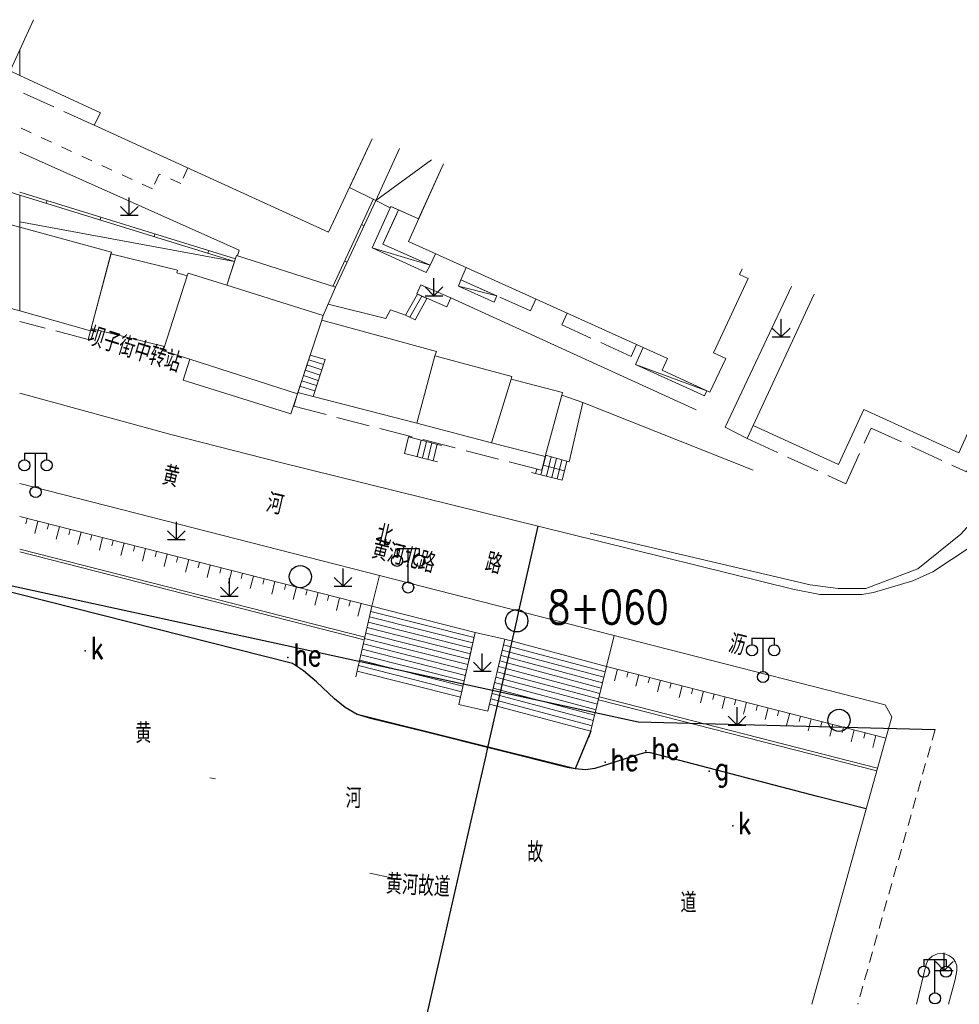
# Model space of a CAD drawing. Extents: x 39527407 to 39530665, y 3786466 to 3790957.
# Tile 97 of 113: x 39529083 to 39529167, y 3790257 to 3790346. Entities that reach past the tile are written whole.
import ezdxf
from ezdxf.enums import TextEntityAlignment as Align

# ---------------------------------------------------------------- set-up
doc = ezdxf.new("R2010")
doc.units = 0
doc.header["$PDSIZE"] = 0.2
for name, pattern in [('X0', [4, 3, -1]), ('X6', [2, 1, -1]), ('X70', [1.6, 1, -0.6])]:
    doc.linetypes.add(name, pattern=pattern)
doc.layers.get('0').update_dxf_attribs({"linetype": 'CONTINUOUS'})
for name, color, linetype in [('DLSS', 4, 'CONTINUOUS'), ('JCDL_DMX_F', 30, 'CONTINUOUS'), ('JCDL_JMDD_F', 231, 'CONTINUOUS'), ('JCDL_JMDX_F', 231, 'CONTINUOUS'), ('JCDL_JT_ZJ', 100, 'CONTINUOUS'), ('JCDL_JTD_F', 100, 'CONTINUOUS'), ('JCDL_JTX_F', 100, 'CONTINUOUS'), ('JCDL_SX_ZJ', 5, 'CONTINUOUS'), ('JCDL_SXX_F', 5, 'CONTINUOUS'), ('JMD', 6, 'CONTINUOUS'), ('SXSS', 5, 'CONTINUOUS'), ('ZBTZ', 3, 'CONTINUOUS'), ('zdh', 7, 'CONTINUOUS'), ('断面线', 2, 'CONTINUOUS')]:
    doc.layers.add(name, color=color, linetype=linetype)
for name, color, linetype, lineweight in [('JCDL_JMDX', 1, 'CONTINUOUS', 0), ('JCDL_SXX', 5, 'CONTINUOUS', 0), ('JCDL_ZBX', 3, 'CONTINUOUS', 0), ('JCDL_ZBX_F', 7, 'CONTINUOUS', 0), ('TEXTL_ZJ', 7, 'CONTINUOUS', 0)]:
    doc.layers.add(name, color=color, linetype=linetype, lineweight=lineweight)
doc.styles.add('HZ', font='rs', dxfattribs={"width": 0.8, "bigfont": 'hztxt'})
doc.linetypes.add('10422', pattern='A,2,[150,AAA.SHX,S=1,R=0,X=0,Y=1],2,[177,AAA.SHX,S=1,R=0,X=0,Y=0.8],1e-09', length=4)
doc.linetypes.add('X35', pattern='A,2,[150,AAA.SHX,S=1,R=0,X=0,Y=1],2,[177,AAA.SHX,S=1,R=0,X=0,Y=0.8],1e-09', length=4)
doc.linetypes.add('X49', pattern='A,0,[5,symbolt.shx,S=1,R=0,X=0,Y=0],-10', length=10)
doc.linetypes.add('X67', pattern='A,1,[150,symbolx.shx,S=1,R=0,X=0,Y=1],2,[153,symbolx.shx,S=1,R=0,X=0,Y=0.8],2,[145,symbolx.shx,S=1,R=0,X=0,Y=0],0,[150,symbolx.shx,S=1,R=0,X=0,Y=1],2,[153,symbolx.shx,S=1,R=0,X=0,Y=0.8],2,[150,symbolx.shx,S=1,R=0,X=0,Y=1],0.5,-0.5,[146,symbolx.shx,S=1,R=0,X=0,Y=0],-0.5,0.5,[153,symbolx.shx,S=1,R=0,X=0,Y=0.8],1', length=12)

# ---------------------------------------------------------------- blocks, each defined once
blk = doc.blocks.new('5820000')
at = {"color": 0, "linetype": 'Continuous'}
blk.add_circle((0, 0), 1, dxfattribs=at)
blk = doc.blocks.new('9530003')
at = {"color": 0}
for p, q in [((0, 0), (0, 1.6)), ((-0.8, 0), (0.8, 0))]:
    blk.add_line(p, q, dxfattribs=at)
at = {"color": 0, "linetype": 'Continuous'}
for points in [[(0, 0), (-0.8, 0.8)], [(0, 0), (0.8, 0.8)]]:
    blk.add_lwpolyline(points, dxfattribs=at)
blk = doc.blocks.new('3521000')
at = {"color": 0}
for p, q in [((-1, 3.5), (1, 3.5)), ((0, 0.5), (0, 3.5))]:
    blk.add_line(p, q, dxfattribs=at)
at = {"color": 0, "linetype": 'Continuous', "flags": 128}
for points in [[(-1, 3.5), (-1, 2.9)], [(1, 3.5), (1, 2.9)]]:
    blk.add_lwpolyline(points, dxfattribs=at)
at = {"color": 0}
for centre in [(-1, 2.4), (1, 2.4), (0, 0)]:
    blk.add_circle(centre, 0.5, dxfattribs=at)

msp = doc.modelspace()

# ---------------------------------------------------------------- linework, layer by layer
at = {"linetype": 'Continuous', "elevation": -38.58, "flags": 128}
msp.add_lwpolyline([(39528544.38863, 3790262.28689), (39528589.77988, 3790266.11853), (39528708.42517, 3790276.92205), (39528716.03372, 3790277.68908), (39528728.35855, 3790278.87331), (39528943.94426, 3790307.56113), (39528994.39861, 3790313.08087), (39528996.02612, 3790313.51161), (39529138.46752, 3790282.56175), (39529165.19701, 3790281.88946)], dxfattribs=at)
at = {"color": 1, "elevation": -38.58, "flags": 128}
msp.add_lwpolyline([(39529134.2064, 3790281.71413), (39529132.81762, 3790278.35138)], dxfattribs=at)
at = {"layer": 'DLSS', "linetype": 'X6', "lineweight": 0, "elevation": -38.58}
msp.add_lwpolyline([(39529097.97181, 3790332.38753), (39529097.3369, 3790331.00362), (39529095.38484, 3790331.84003), (39529094.7742, 3790330.51314), (39529082.843, 3790336.02438)], dxfattribs=at)
at = {"layer": 'DLSS', "linetype": 'Continuous', "lineweight": 20, "elevation": -38.58}
for points in [[(39529082.843, 3790312.1246), (39529096.428, 3790308.42689), (39529106.17099, 3790305.9199), (39529132.254, 3790299.4729), (39529152.39899, 3790294.5029), (39529154.819, 3790294.01189)], [(39529154.819, 3790294.01189), (39529158.58399, 3790294.01189), (39529159.65, 3790294.20689), (39529163.194, 3790295.26089), (39529164.992, 3790296.0619), (39529168.345, 3790298.29089), (39529179.179, 3790310.92089), (39529179.68956, 3790312.1009)], [(39529082.843, 3790304.00718), (39529160.68617, 3790284.08215)]]:
    msp.add_lwpolyline(points, dxfattribs=at)
at = {"layer": 'DLSS', "linetype": 'X70', "lineweight": 0, "elevation": -38.58}
msp.add_lwpolyline([(39529165.19701, 3790281.88946), (39529158.22291, 3790257.15389)], dxfattribs=at)
at = {"layer": 'DLSS', "linetype": 'Continuous', "lineweight": 0, "elevation": -38.58}
msp.add_lwpolyline([(39529163.50969, 3790257.15389), (39529164.37631, 3790260.77426), (39529164.56262, 3790261.16384), (39529164.90553, 3790261.49119), (39529165.40085, 3790261.69674), (39529165.80472, 3790261.7348), (39529166.16287, 3790261.65868), (39529166.48292, 3790261.52164), (39529166.79535, 3790261.27803), (39529167.02396, 3790260.93545), (39529167.14189, 3790260.61304), (39529167.14189, 3790260.18292), (39529166.97577, 3790259.38438), (39529166.40014, 3790257.15389)], dxfattribs=at)
at = {"layer": 'JCDL_DMX_F', "color": 3, "linetype": 'X35', "lineweight": 0, "elevation": -38.58}
for points in [[(39529152.28105, 3790321.74116), (39529146.29635, 3790309.06238), (39529148.26667, 3790308.04661)], [(39529110.59112, 3790320.14497), (39529115.78942, 3790318.85964), (39529116.19775, 3790319.61858), (39529117.557, 3790319.1569)], [(39529121.622, 3790320.70989), (39529143.68518, 3790310.64605)], [(39529148.8134, 3790305.19904), (39529133.491, 3790311.28189)], [(39529082.843, 3790297.84402), (39529113.83974, 3790289.93944)], [(39529134.90288, 3790284.55618), (39529159.94549, 3790278.15948)]]:
    msp.add_lwpolyline(points, dxfattribs=at)
at = {"layer": 'JCDL_JMDX', "color": 6, "linetype": 'X0', "lineweight": 0, "elevation": -38.58}
for points in [[(39529089.546, 3790336.23589), (39529082.843, 3790339.27979)], [(39529120.256, 3790324.67789), (39529119.75199, 3790323.63489), (39529115.49999, 3790325.54489), (39529116.923, 3790328.6149), (39529118.71389, 3790327.80513)], [(39529129.27304, 3790320.59863), (39529128.78399, 3790319.54889), (39529122.51, 3790322.32189), (39529123.01182, 3790323.43116)], [(39529138.32759, 3790316.50239), (39529137.85299, 3790315.43289), (39529131.60339, 3790318.28073), (39529132.08781, 3790319.32524)], [(39529089.21585, 3790317.73898), (39529088.992, 3790316.96489), (39529082.843, 3790318.58347)], [(39529148.816, 3790309.22289), (39529148.26667, 3790308.04661), (39529157.14099, 3790303.98589), (39529159.42982, 3790308.99675), (39529168.01872, 3790305.04684), (39529172.03916, 3790313.9494)], [(39529109.23328, 3790311.83892), (39529107.86608, 3790312.19576), (39529107.502, 3790310.9569), (39529129.80081, 3790305.18917), (39529130.11799, 3790306.42189)]]:
    msp.add_lwpolyline(points, dxfattribs=at)
at = {"layer": 'JCDL_JMDX', "color": 6, "linetype": 'Continuous', "lineweight": 0, "elevation": -38.58}
for points in [[(39529114.86799, 3790329.45189), (39529119.89566, 3790333.13191)], [(39529082.843, 3790329.94737), (39529102.16306, 3790323.97768)], [(39529111.245, 3790321.66089), (39529114.86799, 3790329.45189)], [(39529102.16306, 3790323.97768), (39529082.843, 3790327.53979)], [(39529114.53899, 3790325.19189), (39529119.75199, 3790323.63489)], [(39529122.321, 3790321.7419), (39529125.76219, 3790320.88448)], [(39529107.86608, 3790312.19576), (39529108.97402, 3790315.55515)], [(39529108.97402, 3790315.55515), (39529110.3119, 3790315.14612)], [(39529108.68104, 3790314.66682), (39529110.01467, 3790314.23479)], [(39529108.83765, 3790315.14166), (39529110.16971, 3790314.71015)], [(39529110.3119, 3790315.14612), (39529109.23328, 3790311.83892)], [(39529138.22099, 3790314.69789), (39529144.65851, 3790312.34725)], [(39529108.36783, 3790313.71712), (39529109.7046, 3790313.28407)], [(39529108.52443, 3790314.19197), (39529109.85964, 3790313.75943)], [(39529108.21122, 3790313.24227), (39529109.54957, 3790312.80872)], [(39529108.05461, 3790312.76742), (39529109.39454, 3790312.33336)], [(39529117.80283, 3790308.20592), (39529117.45834, 3790306.71588)], [(39529120.79439, 3790307.43081), (39529117.80283, 3790308.20592)], [(39529118.58047, 3790306.42606), (39529118.94931, 3790307.90887)], [(39529119.0646, 3790306.30102), (39529119.43335, 3790307.78345)], [(39529119.54874, 3790306.17597), (39529119.91739, 3790307.65804)], [(39529120.03287, 3790306.05093), (39529120.40143, 3790307.53262)], [(39529117.45834, 3790306.71588), (39529120.43073, 3790305.94817)], [(39529130.17209, 3790306.53371), (39529129.73097, 3790304.79013)], [(39529130.14974, 3790306.53975), (39529132.0602, 3790306.02374)], [(39529130.65486, 3790306.40332), (39529130.21558, 3790304.66704)], [(39529131.13762, 3790306.27293), (39529130.7002, 3790304.54395)], [(39529131.62039, 3790306.14253), (39529131.18481, 3790304.42086)], [(39529132.0602, 3790306.02374), (39529131.63082, 3790304.30758)], [(39529131.63082, 3790304.30758), (39529128.89207, 3790305.00321)], [(39529129.34594, 3790305.30683), (39529129.24636, 3790304.91322)], [(39529131.84071, 3790305.14648), (39529129.91869, 3790305.64731)], [(39529114.4189, 3790292.50379), (39529123.71832, 3790290.15176)], [(39529114.19853, 3790291.52804), (39529123.49497, 3790289.17676)], [(39529114.30871, 3790292.01592), (39529123.60664, 3790289.66427)], [(39529114.08834, 3790291.04017), (39529123.38329, 3790288.68927)], [(39529113.86796, 3790290.06441), (39529123.15994, 3790287.71427)], [(39529113.97815, 3790290.55229), (39529123.27162, 3790288.20177)], [(39529113.64759, 3790289.08866), (39529122.93659, 3790286.73927)], [(39529113.75778, 3790289.57654), (39529123.04827, 3790287.22677)], [(39529126.25306, 3790289.01153), (39529135.39674, 3790286.57145)], [(39529126.36871, 3790289.49816), (39529135.51577, 3790287.05718)], [(39529113.42722, 3790288.11291), (39529122.71324, 3790285.76427)], [(39529113.5374, 3790288.60079), (39529122.82492, 3790286.25177)], [(39529126.02177, 3790288.03825), (39529135.15867, 3790285.59998)], [(39529126.13742, 3790288.52489), (39529135.27771, 3790286.08572)], [(39529113.20684, 3790287.13716), (39529122.48989, 3790284.78927)], [(39529113.31703, 3790287.62504), (39529122.60157, 3790285.27677)], [(39529125.90613, 3790287.55162), (39529135.03964, 3790285.11425)], [(39529125.67484, 3790286.57834), (39529134.80157, 3790284.14279)], [(39529125.79049, 3790287.06498), (39529134.9206, 3790284.62852)], [(39529125.44356, 3790285.60507), (39529134.5635, 3790283.17132)], [(39529125.5592, 3790286.09171), (39529134.68254, 3790283.65706)], [(39529125.21227, 3790284.6318), (39529134.32543, 3790282.19986)], [(39529125.32791, 3790285.11843), (39529134.44447, 3790282.68559)], [(39529125.09662, 3790284.14516), (39529134.2064, 3790281.71413)]]:
    msp.add_lwpolyline(points, dxfattribs=at)
at = {"layer": 'JCDL_JMDX', "color": 6, "linetype": 'X67', "lineweight": 0, "elevation": -38.58}
msp.add_lwpolyline([(39529082.843, 3790294.0094), (39529107.39602, 3790287.79904), (39529108.36236, 3790287.15314), (39529109.52931, 3790286.17468), (39529111.17086, 3790284.63586), (39529112.13112, 3790283.85351), (39529113.18757, 3790283.23267), (39529114.38903, 3790282.86017), (39529119.31913, 3790281.65988), (39529132.09182, 3790278.46689), (39529132.81762, 3790278.35138), (39529133.72248, 3790278.2429), (39529134.56702, 3790278.37549), (39529138.62708, 3790279.65849), (39529139.20828, 3790279.8174), (39529139.59664, 3790279.78737), (39529154.61133, 3790275.84785), (39529158.99219, 3790274.72839)], dxfattribs=at)
at = {"layer": 'JCDL_JMDX_F', "linetype": 'Continuous', "lineweight": 0, "elevation": -38.58}
for points in [[(39529082.843, 3790330.20903), (39529102.23974, 3790324.21565)], [(39529085.23157, 3790329.20932), (39529085.30538, 3790329.44818)], [(39529111.00522, 3790321.73815), (39529114.64378, 3790329.56262)], [(39529090.07921, 3790327.71146), (39529090.15301, 3790327.95032)], [(39529113.81384, 3790327.185), (39529113.58715, 3790327.29042)], [(39529094.92685, 3790326.21359), (39529095.00065, 3790326.45245)], [(39529099.77449, 3790324.71573), (39529099.84829, 3790324.95458)], [(39529112.29915, 3790323.92777), (39529112.07246, 3790324.03319)], [(39529118.40587, 3790318.73016), (39529117.557, 3790319.1569), (39529118.63038, 3790321.05009), (39529119.46103, 3790320.64158)], [(39529117.95011, 3790318.95928), (39529119.01611, 3790320.86039)], [(39529118.40587, 3790318.73016), (39529119.46103, 3790320.64158)], [(39529113.08811, 3790286.61143), (39529114.52428, 3790292.9704)], [(39529114.52428, 3790292.9704), (39529123.82312, 3790290.60926)], [(39529123.82312, 3790290.60926), (39529122.3377, 3790284.12488)], [(39529124.94907, 3790283.52424), (39529126.48823, 3790290.00113)], [(39529126.48823, 3790290.00113), (39529135.63797, 3790287.55584)], [(39529135.63797, 3790287.55584), (39529134.07906, 3790281.19449)]]:
    msp.add_lwpolyline(points, dxfattribs=at)
at = {"layer": 'JCDL_JTX_F', "linetype": 'Continuous', "lineweight": 0, "elevation": -38.58}
for points in [[(39529161.29281, 3790283.0087), (39529160.68617, 3790284.08215)], [(39529154.10925, 3790257.15389), (39529161.29281, 3790283.0087)]]:
    msp.add_lwpolyline(points, dxfattribs=at)
at = {"layer": 'JCDL_SXX', "color": 142, "linetype": 'Continuous', "lineweight": 0, "true_color": 0x00a0e9, "elevation": -38.58}
for points in [[(39529114.52428, 3790292.9704), (39529082.843, 3790301.02983)], [(39529083.51203, 3790300.85964), (39529083.38876, 3790300.37507)], [(39529084.48116, 3790300.6131), (39529084.19915, 3790299.50451)], [(39529085.45029, 3790300.36656), (39529085.32702, 3790299.88199)], [(39529086.41943, 3790300.12002), (39529086.13677, 3790299.00892)], [(39529087.38856, 3790299.87348), (39529087.26529, 3790299.38892)], [(39529088.35769, 3790299.62695), (39529088.0744, 3790298.51333)], [(39529089.32683, 3790299.38041), (39529089.20356, 3790298.89584)], [(39529090.29596, 3790299.13387), (39529090.01202, 3790298.01774)], [(39529091.26509, 3790298.88733), (39529091.14182, 3790298.40276)], [(39529092.23422, 3790298.64079), (39529091.94965, 3790297.52215)], [(39529093.20336, 3790298.39425), (39529093.08009, 3790297.90969)], [(39529094.17249, 3790298.14771), (39529093.88728, 3790297.02655)], [(39529095.14162, 3790297.90118), (39529095.01835, 3790297.41661)], [(39529096.11076, 3790297.65464), (39529095.8249, 3790296.53096)], [(39529097.07989, 3790297.4081), (39529096.95662, 3790296.92353)], [(39529098.04902, 3790297.16156), (39529097.76253, 3790296.03537)], [(39529099.01816, 3790296.91502), (39529098.89489, 3790296.43045)], [(39529099.98729, 3790296.66848), (39529099.70016, 3790295.53978)], [(39529100.95642, 3790296.42194), (39529100.83315, 3790295.93738)], [(39529101.92555, 3790296.1754), (39529101.63778, 3790295.04419)], [(39529102.89469, 3790295.92887), (39529102.77142, 3790295.4443)], [(39529103.86382, 3790295.68233), (39529103.57541, 3790294.54859)], [(39529104.83295, 3790295.43579), (39529104.70968, 3790294.95122)], [(39529105.80209, 3790295.18925), (39529105.51303, 3790294.053)], [(39529106.77122, 3790294.94271), (39529106.64795, 3790294.45815)], [(39529107.74035, 3790294.69617), (39529107.45066, 3790293.55741)], [(39529108.70948, 3790294.44964), (39529108.58622, 3790293.96507)], [(39529109.67862, 3790294.2031), (39529109.38829, 3790293.06182)], [(39529110.64775, 3790293.95656), (39529110.52448, 3790293.47199)], [(39529111.61688, 3790293.71002), (39529111.32591, 3790292.56623)], [(39529112.58602, 3790293.46348), (39529112.46275, 3790292.97891)], [(39529113.55515, 3790293.21694), (39529113.26354, 3790292.07063)], [(39529135.63797, 3790287.55584), (39529160.77129, 3790281.10723)], [(39529136.6066, 3790287.30731), (39529136.33728, 3790286.25765)], [(39529137.57522, 3790287.05878), (39529137.45096, 3790286.57447)], [(39529138.54385, 3790286.81026), (39529138.27403, 3790285.75865)], [(39529139.51247, 3790286.56173), (39529139.38821, 3790286.07742)], [(39529140.4811, 3790286.31321), (39529140.21078, 3790285.25965)], [(39529141.44973, 3790286.06468), (39529141.32546, 3790285.58037)], [(39529142.41835, 3790285.81616), (39529142.14753, 3790284.76065)], [(39529143.38698, 3790285.56763), (39529143.26271, 3790285.08332)], [(39529144.3556, 3790285.3191), (39529144.08428, 3790284.26165)], [(39529145.32423, 3790285.07058), (39529145.19996, 3790284.58627)], [(39529146.29285, 3790284.82205), (39529146.02103, 3790283.76264)], [(39529147.26148, 3790284.57353), (39529147.13721, 3790284.08921)], [(39529148.2301, 3790284.325), (39529147.95778, 3790283.26364)], [(39529149.19873, 3790284.07647), (39529149.07447, 3790283.59216)], [(39529150.16735, 3790283.82795), (39529149.89454, 3790282.76464)], [(39529151.13598, 3790283.57942), (39529151.01172, 3790283.09511)], [(39529152.1046, 3790283.3309), (39529151.83128, 3790282.26564)], [(39529153.07323, 3790283.08237), (39529152.94897, 3790282.59806)], [(39529154.04185, 3790282.83385), (39529153.76804, 3790281.76664)], [(39529155.01048, 3790282.58532), (39529154.88622, 3790282.10101)], [(39529155.97911, 3790282.33679), (39529155.70479, 3790281.26764)], [(39529156.94773, 3790282.08827), (39529156.82347, 3790281.60396)], [(39529157.91636, 3790281.83974), (39529157.64154, 3790280.76864)], [(39529158.88498, 3790281.59122), (39529158.76072, 3790281.1069)], [(39529159.85361, 3790281.34269), (39529159.57829, 3790280.26964)]]:
    msp.add_lwpolyline(points, dxfattribs=at)
at = {"layer": 'JCDL_SXX_F', "linetype": 'Continuous', "lineweight": 0, "elevation": -38.58}
for points in [[(39529113.89484, 3790290.18339), (39529082.843, 3790298.10202)], [(39529160.01243, 3790278.40041), (39529134.96238, 3790284.799)]]:
    msp.add_lwpolyline(points, dxfattribs=at)
at = {"layer": 'JCDL_SXX_F', "color": 142, "linetype": 'Continuous', "lineweight": 0, "true_color": 0x00a0e9, "elevation": -38.58}
for points in [[(39529100.45339, 3790277.4423), (39529099.96041, 3790277.52582)], [(39529114.34314, 3790268.95311), (39529116.29605, 3790268.52167)]]:
    msp.add_lwpolyline(points, dxfattribs=at)
at = {"layer": 'JCDL_ZBX', "color": 114, "linetype": 'Continuous', "lineweight": 0, "true_color": 0x009944, "elevation": -38.58}
for points in [[(39529082.843, 3790333.82343), (39529102.59899, 3790325.0019), (39529102.43695, 3790324.49898)], [(39529118.57999, 3790321.07189), (39529121.275, 3790319.90589), (39529121.622, 3790320.70989), (39529118.92772, 3790321.87558), (39529118.57999, 3790321.07189)]]:
    msp.add_lwpolyline(points, dxfattribs=at)
at = {"layer": 'JCDL_ZBX', "color": 114, "linetype": 'X49', "lineweight": 0, "true_color": 0x009944, "elevation": -38.58}
msp.add_lwpolyline([(39529134.1683, 3790299.53616), (39529153.94418, 3790294.89445), (39529156.47305, 3790294.55759), (39529158.94572, 3790294.55759), (39529163.62061, 3790296.31478), (39529167.49057, 3790299.4345), (39529170.84126, 3790303.16793), (39529174.2305, 3790307.04932), (39529177.44756, 3790310.95272), (39529178.48089, 3790312.52602)], dxfattribs=at)
at = {"layer": 'JCDL_ZBX_F', "color": 114, "linetype": 'X0', "lineweight": 0, "true_color": 0x009944, "elevation": -38.58}
for points in [[(39529114.52428, 3790292.9704), (39529115.21053, 3790295.72226)], [(39529123.82312, 3790290.60926), (39529126.48823, 3790290.00113), (39529124.94907, 3790283.52424), (39529122.3377, 3790284.12488), (39529123.82312, 3790290.60926)], [(39529135.63797, 3790287.55584), (39529136.31213, 3790290.32102)]]:
    msp.add_lwpolyline(points, dxfattribs=at)
at = {"layer": 'JMD', "color": 6, "linetype": 'Continuous', "lineweight": 0, "elevation": -38.58}
for points in [[(39529114.53655, 3790335.01684), (39529110.62608, 3790326.60788), (39529089.546, 3790336.23589), (39529090.12599, 3790337.34889), (39529082.843, 3790340.71165), (39529082.843, 3790343.01365), (39529084.08387, 3790345.72781)], [(39529082.843, 3790343.01365), (39529082.843, 3790340.71165), (39529081.974, 3790341.11289), (39529082.843, 3790343.01365)], [(39529116.99416, 3790334.15244), (39529114.86799, 3790329.45189), (39529112.49393, 3790330.62444), (39529114.53655, 3790335.01684)], [(39529120.95264, 3790332.76014), (39529118.71389, 3790327.80513), (39529116.22948, 3790328.92864), (39529116.17587, 3790328.81014), (39529114.86799, 3790329.45189), (39529116.99416, 3790334.15244)], [(39529144.918, 3790312.22689), (39529140.647, 3790314.20789), (39529141.11462, 3790315.24156), (39529117.80245, 3790325.78786), (39529120.95264, 3790332.76014)], [(39529082.843, 3790329.94737), (39529082.843, 3790327.049), (39529077.20958, 3790328.57844), (39529077.95526, 3790331.45762), (39529082.843, 3790329.94737)], [(39529102.16306, 3790323.97768), (39529101.47579, 3790321.84471), (39529097.98901, 3790322.93694), (39529097.91098, 3790322.69205), (39529096.983, 3790322.94489), (39529097.03744, 3790323.19529), (39529091.05382, 3790324.67), (39529091.09088, 3790324.80974), (39529082.843, 3790327.049), (39529082.843, 3790329.94737), (39529102.16306, 3790323.97768)], [(39529115.49999, 3790325.54489), (39529119.75199, 3790323.63489), (39529119.394, 3790322.99689), (39529114.53899, 3790325.19189), (39529116.22948, 3790328.92864), (39529116.923, 3790328.6149), (39529115.49999, 3790325.54489)], [(39529082.843, 3790327.049), (39529082.843, 3790319.54628), (39529075.33499, 3790321.53689), (39529077.20958, 3790328.57844), (39529082.843, 3790327.049)], [(39529091.09088, 3790324.80974), (39529089.21585, 3790317.73898), (39529082.843, 3790319.54628), (39529082.843, 3790327.049), (39529091.09088, 3790324.80974)], [(39529097.03744, 3790323.19529), (39529096.983, 3790322.94489), (39529097.91098, 3790322.69205), (39529095.88101, 3790316.32139), (39529089.27252, 3790317.95267), (39529091.05382, 3790324.67), (39529097.03744, 3790323.19529)], [(39529101.47579, 3790321.84471), (39529102.34099, 3790324.52989), (39529111.245, 3790321.66089), (39529110.15199, 3790319.1269), (39529101.47579, 3790321.84471)], [(39529098.15019, 3790315.18216), (39529095.762, 3790315.9479), (39529095.88101, 3790316.32139), (39529097.91098, 3790322.69205), (39529097.98901, 3790322.93694), (39529101.47579, 3790321.84471), (39529110.15199, 3790319.1269), (39529110.00656, 3790318.68595), (39529108.97402, 3790315.55515), (39529107.82765, 3790312.07923), (39529098.15019, 3790315.18216)], [(39529147.83266, 3790323.30577), (39529147.60103, 3790322.79309), (39529148.35399, 3790322.45289), (39529145.26212, 3790315.75409), (39529146.34799, 3790315.25289), (39529144.918, 3790312.22689)], [(39529122.51, 3790322.32189), (39529125.76219, 3790320.88448), (39529125.51, 3790320.3269), (39529122.321, 3790321.7419), (39529122.51, 3790322.32189)], [(39529171.08136, 3790315.12862), (39529170.783, 3790314.4769), (39529167.31799, 3790306.7549), (39529158.787, 3790310.67389), (39529156.48499, 3790305.7119), (39529148.816, 3790309.22289), (39529154.30011, 3790321.031)], [(39529120.194, 3790315.4769), (39529118.55304, 3790309.42158), (39529109.23328, 3790311.83892), (39529110.3119, 3790315.14612), (39529108.97402, 3790315.55515), (39529110.00656, 3790318.68595), (39529120.32799, 3790315.88889), (39529120.194, 3790315.4769)], [(39529127.058, 3790313.38189), (39529125.27702, 3790307.67753), (39529118.55304, 3790309.42158), (39529120.194, 3790315.4769), (39529127.09999, 3790313.6189), (39529127.058, 3790313.38189)], [(39529138.91676, 3790316.23586), (39529141.11462, 3790315.24156), (39529140.647, 3790314.20789), (39529144.65851, 3790312.34725), (39529144.44199, 3790311.88189), (39529138.22099, 3790314.69789), (39529138.91676, 3790316.23586)], [(39529098.15019, 3790315.18216), (39529107.82765, 3790312.07923), (39529107.24199, 3790310.28489), (39529097.55199, 3790313.2859), (39529098.15019, 3790315.18216)], [(39529125.27702, 3790307.67753), (39529127.058, 3790313.38189), (39529131.67342, 3790312.19632), (39529131.60631, 3790311.94719), (39529130.14974, 3790306.53975), (39529130.11799, 3790306.42189), (39529125.27702, 3790307.67753)], [(39529131.60631, 3790311.94719), (39529133.491, 3790311.28189), (39529132.267, 3790305.96789), (39529130.14974, 3790306.53975), (39529131.60631, 3790311.94719)]]:
    msp.add_lwpolyline(points, dxfattribs=at)
at = {"layer": 'SXSS', "linetype": '10422', "flags": 128}
msp.add_lwpolyline([(39529158.99219, 3790274.72839), (39529154.61133, 3790275.84785), (39529139.59664, 3790279.78737), (39529139.20828, 3790279.8174), (39529138.62708, 3790279.65849), (39529134.56702, 3790278.37549), (39529133.72248, 3790278.2429), (39529132.81762, 3790278.35138), (39529113.18757, 3790283.23267), (39529112.13112, 3790283.85351), (39529111.17086, 3790284.63586), (39529109.52931, 3790286.17468), (39529108.36236, 3790287.15314), (39529107.39602, 3790287.79904), (39529082.843, 3790294.0094), (39529050.68838, 3790302.16361), (39529033.00544, 3790306.41037), (39529028.68519, 3790306.94964), (39529024.83151, 3790307.43067), (39529002.88224, 3790309.86715), (39528990.58084, 3790310.69829), (39528982.75405, 3790310.50758), (39528972.15803, 3790309.84534), (39528959.19593, 3790308.2925), (39528946.20778, 3790306.48339), (39528933.80215, 3790304.69319), (39528922.24827, 3790303.08698), (39528915.09334, 3790302.13436), (39528892.15162, 3790298.86405), (39528875.87809, 3790296.67258), (39528846.78883, 3790292.4607), (39528829.93699, 3790289.96789), (39528828.996, 3790289.5849), (39528827.07636, 3790287.94269), (39528825.51229, 3790286.75343), (39528824.41071, 3790286.04415), (39528823.26701, 3790285.40499), (39528822.38429, 3790284.97315), (39528820.25316, 3790284.1295), (39528818.78, 3790283.73789), (39528816.61363, 3790283.70418), (39528814.57489, 3790283.85681), (39528812.89156, 3790284.12061), (39528810.25161, 3790284.79708), (39528808.64886, 3790285.37532), (39528806.695, 3790286.12189), (39528784.98399, 3790282.42189), (39528745.658, 3790277.9349), (39528673.04433, 3790270.81339), (39528646.58199, 3790268.27989), (39528582.843, 3790262.48104), (39528552.091, 3790259.8299), (39528550.826, 3790259.22489), (39528549.658, 3790257.76489), (39528548.90697, 3790257.15389), (39528548.81264, 3790256.92579), (39528526.95554, 3790255.19081)], dxfattribs=at)
at = {"layer": 'zdh', "color": 1}
for p in [(39529088.74, 3790288.95789, -3.235), (39529106.956, 3790288.35089, -2.034), (39529139.161, 3790279.94489, -2.011), (39529135.492, 3790278.92889, -2.016), (39529144.855, 3790278.12389, -3.116), (39529146.975, 3790273.22089, -3.175)]:
    msp.add_point(p, dxfattribs=at)
at = {"layer": '断面线', "color": 1, "elevation": -38.58, "flags": 128}
msp.add_lwpolyline([(39529100.63513, 3790173.44122), (39529104.85255, 3790191.9612), (39529108.29121, 3790207.06139), (39529109.02979, 3790210.30472), (39529109.7836, 3790213.61495), (39529109.93633, 3790214.28563), (39529112.19921, 3790224.22262), (39529114.36503, 3790233.73341), (39529116.60498, 3790243.56971), (39529118.86515, 3790253.49478), (39529121.0261, 3790262.9842), (39529123.12962, 3790272.22141), (39529124.79692, 3790279.54303), (39529124.95797, 3790280.25025), (39529127.55407, 3790291.65049), (39529127.75037, 3790292.51252), (39529129.49093, 3790300.15585)], dxfattribs=at)
at = {"layer": '断面线'}
msp.add_circle((39529127.55407, 3790291.65049, -38.58), 1, dxfattribs=at)

# ---------------------------------------------------------------- block references
at = {"layer": 'JCDL_JMDD_F'}
for p in [(39529084.269, 3790303.23989, -38.58), (39529117.785, 3790294.65289, -38.58), (39529149.708, 3790286.6039, -38.58), (39529165.16899, 3790257.68189, -38.58)]:
    msp.add_blockref('3521000', p, dxfattribs=at)
at = {"layer": 'JCDL_JTD_F'}
for p in [(39529108.08, 3790295.61789, -38.58), (39529156.54145, 3790282.70635, -38.58)]:
    msp.add_blockref('5820000', p, dxfattribs=at)
at = {"layer": 'ZBTZ'}
for p in [(39529092.70095, 3790328.12854, -38.58), (39529120.10145, 3790320.89069, -38.58), (39529151.33648, 3790317.19249, -38.58), (39529096.9341, 3790298.96009, -38.58), (39529111.93185, 3790294.76084, -38.58), (39529101.70204, 3790293.88436, -38.58), (39529124.45392, 3790287.11939, -38.58), (39529147.36548, 3790282.27434, -38.58), (39529166.00584, 3790260.19278, -38.58)]:
    msp.add_blockref('9530003', p, dxfattribs=at)

# ---------------------------------------------------------------- texts
at = {"layer": 'JCDL_JT_ZJ', "lineweight": 0, "style": 'HZ', "width": 0.8}
for s, rotation, p in [('黄', 346.847295, (39529095.42801, 3790303.42126, -38.58)), ('河', 346.847295, (39529104.78251, 3790300.93733, -38.58)), ('北', 346.847295, (39529114.62211, 3790298.14571, -38.58)), ('路', 346.4217361, (39529124.46386, 3790295.59591, -38.58))]:
    msp.add_text(s, height=1.8, rotation=rotation, dxfattribs=at).set_placement(p, align=Align.BOTTOM_LEFT)
at = {"layer": 'JCDL_SX_ZJ', "lineweight": 0, "style": 'HZ', "width": 0.8}
for s, p in [('黄', (39529093.2443, 3790280.12422, -38.58)), ('河', (39529112.15994, 3790274.25409, -38.58)), ('故', (39529128.4972, 3790269.39444, -38.58)), ('道', (39529142.27939, 3790264.85321, -38.58))]:
    msp.add_text(s, height=1.8, dxfattribs=at).set_placement(p, align=Align.BOTTOM_LEFT)
at = {"layer": 'TEXTL_ZJ', "style": 'HZ', "width": 0.8}
for s, rotation, p in [('坝子街中转站', -17.3953094, (39529088.63738, 3790315.99218, -38.58)), ('黄河北路', -14.4110263, (39529114.25469, 3790296.79334, -38.58)), ('沥', -14.25003, (39529146.34791, 3790288.28644, -38.58)), ('黄河故道', -3.3109786, (39529115.72066, 3790266.57453, -38.58))]:
    msp.add_text(s, height=1.8, rotation=rotation, dxfattribs=at).set_placement(p, align=Align.BOTTOM_LEFT)
at = {"layer": 'zdh', "color": 1, "style": 'HZ', "width": 0.8}
for s, p in [('k', (39529089.24, 3790288.20789, -3.235)), ('he', (39529107.456, 3790287.60089, -2.034)), ('he', (39529139.661, 3790279.19489, -2.011)), ('he', (39529135.992, 3790278.17889, -2.016)), ('g', (39529145.355, 3790277.37389, -3.116)), ('k', (39529147.475, 3790272.47089, -3.175))]:
    msp.add_text(s, height=2, dxfattribs=at).set_placement(p)
at = {"layer": '断面线', "linetype": 'Continuous', "style": 'HZ', "width": 0.8}
msp.add_text('8+060', height=3, dxfattribs=at).set_placement((39529141.22089, 3790292.88162, -38.58), align=Align.MIDDLE_RIGHT)

doc.saveas('drawing.dxf')
